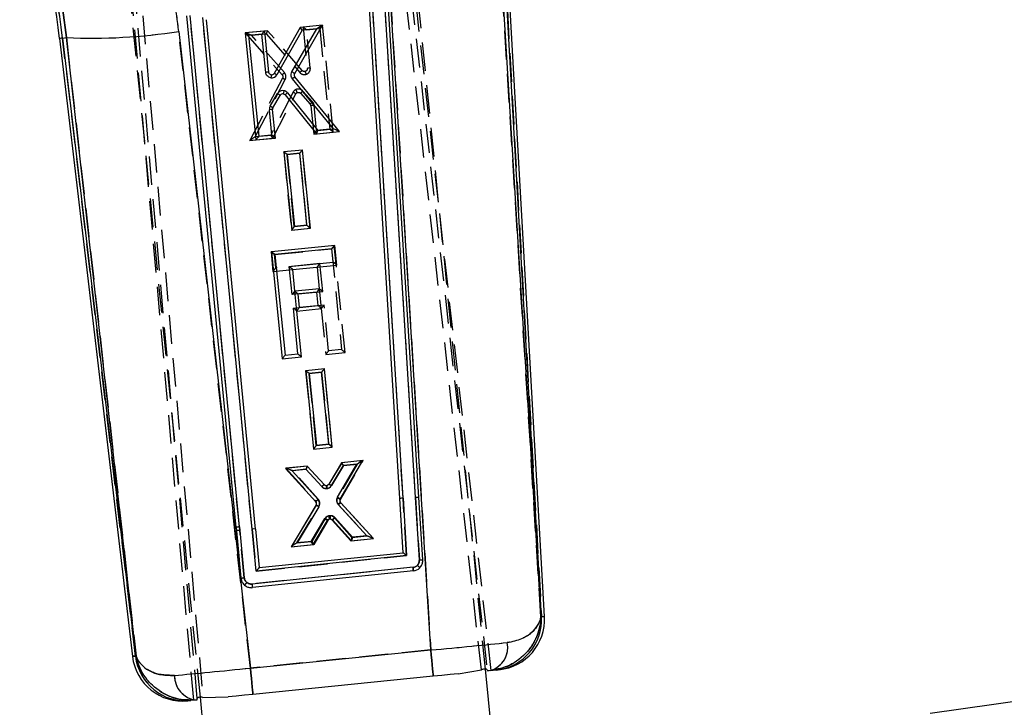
# Model space of a CAD drawing. Extents: x 144 to 818, y 5 to 576.
# Tile 24 of 49: x 247 to 334, y 456 to 517. Entities that reach past the tile are written whole.
import ezdxf

# ---------------------------------------------------------------- set-up
doc = ezdxf.new("R2010")
doc.units = 0
doc.header["$LTSCALE"] = 2
doc.linetypes.add('HIDDEN', pattern=[1.905, 1.27, -0.635])
doc.layers.get('0').update_dxf_attribs({"linetype": 'CONTINUOUS'})
doc.styles.add('SLDTEXTSTYLE0', font='TXT', dxfattribs={"width": 0.75})
doc.dimstyles.new('SLDDIMSTYLE3', dxfattribs={"dimtxt": 7, "dimasz": 6.604, "dimexe": 0, "dimexo": 0.0625, "dimgap": 1.75, "dimtad": 1, "dimdec": 0, "dimrnd": 1e-09, "dimzin": 12, "dimtxsty": 'SLDTEXTSTYLE0', "dimsah": 1, "dimcen": 0.09, "dimazin": 3, "dimtfac": 1, "dimtdec": 0, "dimtofl": 0, "dimtmove": 0, "dimatfit": 3, "dimtolj": 1, "dimtzin": 12})

# ---------------------------------------------------------------- blocks, each defined once
blk = doc.blocks.new('_D_4')
at = {"color": 179, "linetype": 'CONTINUOUS'}
for p, q in [((263.769, 575.792), (435.543, 575.792)), ((433.543, 575.792), (433.543, 257.965)), ((326.546, 257.965), (435.543, 257.965))]:
    blk.add_line(p, q, dxfattribs=at)
for points in [[(433.543, 575.792), (432.527, 569.188), (434.559, 569.188)], [(433.543, 257.965), (434.559, 264.569), (432.527, 264.569)]]:
    blk.add_solid(points, dxfattribs=at)
at = {"color": 179, "linetype": 'CONTINUOUS', "insert": (424.519, 371.783, 0.1), "char_height": 7, "attachment_point": 1, "rotation": 90, "style": 'SLDTEXTSTYLE0'}
blk.add_mtext('318', dxfattribs=at)

msp = doc.modelspace()

# ---------------------------------------------------------------- linework, layer by layer
at = {"color": 7, "linetype": 'HIDDEN'}
for p, q in [((253.1608, 566.3839), (262.8474, 456.5885)), ((262.0425, 456.3256), (252.5181, 564.6791)), ((262.354, 456.4938), (252.8069, 564.708)), ((287.5485, 459.0342), (277.254, 550.7379)), ((277.9444, 549.0674), (288.0507, 459.0407)), ((278.3096, 548.4703), (288.3862, 458.9659)), ((287.9059, 459.0797), (279.0462, 547.477)), ((262.6277, 456.5957), (253.7728, 544.944)), ((288.9941, 532.7489), (292.8805, 463.7424)), ((292.8258, 463.7369), (288.888, 527.5729)), ((281.7018, 474.3186), (278.4799, 526.3345)), ((279.0027, 526.4053), (283.0502, 460.7903)), ((280.6039, 474.2507), (277.4301, 525.4912)), ((250.438, 517.529), (250.7527, 515.1024)), ((266.0878, 471.7063), (261.7164, 517.0722)), ((267.212, 471.5077), (262.8404, 516.8763)), ((271.7345, 516.0337), (272.1007, 512.3721)), ((273.4618, 516.2071), (271.735, 516.0337)), ((274.412, 506.7152), (273.4624, 516.2072)), ((267.0585, 459.1875), (260.7071, 515.6612)), ((266.6058, 515.5187), (269.8754, 511.7975)), ((268.5898, 515.7179), (266.6074, 515.5188)), ((267.1738, 515.3115), (268.4717, 515.4418)), ((270.0851, 511.9981), (267.1738, 515.3115)), ((268.4717, 515.4418), (271.4433, 512.0122)), ((268.5899, 515.7179), (268.5898, 515.7179)), ((271.6556, 512.1797), (268.5899, 515.7179)), ((272.0392, 515.8001), (273.2099, 515.9176)), ((272.3776, 512.417), (272.0392, 515.8001)), ((273.2099, 515.9176), (274.1038, 506.9824)), ((250.4056, 515.0615), (250.7527, 515.1024)), ((256.8672, 460.2508), (250.4056, 515.0615)), ((250.7527, 515.1024), (256.9211, 460.2562)), ((269.9094, 511.5123), (266.9982, 505.9716)), ((267.4858, 506.3179), (270.1564, 511.4007)), ((270.8417, 510.2601), (268.8702, 506.4569)), ((269.0508, 506.1765), (271.0918, 510.1138)), ((270.1356, 510.018), (270.1358, 510.0178)), ((271.508, 510.1665), (272.3688, 509.2044)), ((272.5758, 509.4081), (271.7144, 510.3708)), ((272.4319, 509.061), (272.684, 506.5417)), ((272.933, 506.8648), (272.7089, 509.1058)), ((268.8702, 506.4569), (267.4858, 506.3179)), ((272.684, 506.5412), (274.412, 506.7147)), ((274.1038, 506.9824), (272.933, 506.8648)), ((266.9975, 505.9702), (269.0508, 506.1764)), ((270.0137, 504.9668), (270.7078, 498.0278)), ((271.6712, 505.1332), (270.0142, 504.9668)), ((270.3185, 504.7332), (271.4193, 504.8437)), ((270.9569, 498.3509), (270.3185, 504.7332)), ((271.4193, 504.8437), (272.0578, 498.4614)), ((272.3659, 498.1943), (271.6717, 505.1333)), ((270.7079, 498.0273), (272.366, 498.1938)), ((272.0578, 498.4614), (270.9569, 498.3509)), ((268.8909, 496.0965), (269.0657, 494.352)), ((268.9331, 496.1007), (268.8914, 496.0966)), ((269.1957, 495.8628), (274.2527, 496.3697)), ((274.2527, 496.3697), (275.1482, 487.4346)), ((275.4564, 487.1674), (274.5051, 496.6592)), ((269.3147, 494.675), (269.1957, 495.8628)), ((273.2236, 495.0668), (269.3147, 494.675)), ((273.4718, 492.59), (273.2236, 495.0668)), ((269.0657, 494.3515), (270.8133, 494.5267)), ((272.9746, 494.7438), (273.167, 492.8237)), ((270.9794, 492.6045), (271.1557, 490.8459)), ((271.0052, 492.607), (270.98, 492.6045)), ((271.2843, 492.3708), (273.4718, 492.59)), ((271.4047, 491.1689), (271.2843, 492.3708)), ((271.1558, 490.8454), (271.182, 490.848)), ((273.5923, 491.3882), (271.4047, 491.1689)), ((273.3433, 491.0652), (273.7511, 486.9965)), ((274.0001, 487.3195), (273.5923, 491.3882)), ((275.1482, 487.4346), (274.0001, 487.3195)), ((273.7511, 486.996), (275.4564, 487.1669)), ((271.9638, 485.5495), (272.6579, 478.6106)), ((273.6213, 485.7159), (271.9643, 485.5495)), ((274.316, 478.7771), (273.6218, 485.716)), ((272.2686, 485.3159), (273.3694, 485.4264)), ((272.907, 478.9337), (272.2686, 485.3159)), ((273.3694, 485.4264), (274.0079, 479.0442)), ((272.658, 478.6101), (274.316, 478.7765)), ((274.0079, 479.0442), (272.907, 478.9337)), ((275.0385, 474.1438), (277.0645, 477.591)), ((277.0629, 477.5908), (275.1495, 477.3987)), ((270.2174, 476.9034), (272.8726, 473.9625)), ((272.097, 477.0922), (270.219, 476.9035)), ((270.7945, 476.6971), (271.9838, 476.8165)), ((271.9838, 476.8165), (273.3923, 475.2793)), ((272.0971, 477.0922), (272.097, 477.0922)), ((273.598, 475.4541), (272.0971, 477.0922)), ((275.1494, 477.3987), (274.0036, 475.496)), ((274.2411, 475.3675), (275.3152, 477.1511)), ((276.5419, 477.2743), (274.7955, 474.3028)), ((275.1495, 477.3987), (275.1494, 477.3987)), ((275.3152, 477.1511), (276.5419, 477.2743)), ((273.0788, 474.1671), (270.7945, 476.6971)), ((273.8392, 475.3791), (273.8392, 475.3791)), ((280.9178, 469.1685), (280.6039, 474.2507)), ((281.7018, 474.3186), (282.0439, 468.7797)), ((272.9019, 473.6623), (270.6668, 469.9408)), ((271.1917, 470.2908), (273.1403, 473.5353)), ((272.8726, 473.9625), (272.8726, 473.9625)), ((272.8875, 473.6253), (272.8874, 473.6251)), ((274.8613, 473.6723), (277.3842, 470.9126)), ((275.0486, 473.8773), (275.0485, 473.8774)), ((277.9678, 470.6739), (275.0699, 473.844)), ((275.0699, 473.844), (275.07, 473.8439)), ((275.07, 473.8439), (277.9678, 470.6739)), ((273.7008, 472.4403), (272.5157, 470.4237)), ((276.1299, 470.7866), (274.5568, 472.529)), ((265.791, 471.6594), (265.8201, 471.3568)), ((266.1169, 471.4037), (266.0878, 471.7063)), ((267.212, 471.5077), (267.5704, 467.7816)), ((272.6868, 470.1424), (273.9434, 472.2807)), ((273.9434, 472.2806), (272.6868, 470.1424)), ((273.9434, 472.2807), (273.9434, 472.2806)), ((274.3018, 472.3167), (274.3019, 472.3166)), ((274.3524, 472.3225), (276.0186, 470.4769)), ((265.8201, 471.3568), (266.2247, 467.151)), ((266.2247, 467.1508), (265.8201, 471.3568)), ((266.5214, 467.1983), (266.1169, 471.4037)), ((276.0187, 470.4769), (277.969, 470.6727)), ((277.3842, 470.9126), (276.1299, 470.7866)), ((270.666, 469.9394), (272.6867, 470.1423)), ((272.5157, 470.4237), (271.1917, 470.2908)), ((272.6867, 470.1423), (272.6868, 470.1424)), ((276.0186, 470.4769), (276.0187, 470.4769)), ((267.5704, 467.7816), (280.9178, 469.1685)), ((281.4861, 468.1215), (267.207, 466.6377)), ((292.8805, 463.7424), (292.8258, 463.7369)), ((256.9211, 460.2562), (256.8672, 460.2508)), ((283.0502, 460.7903), (267.0585, 459.1875))]:
    msp.add_line(p, q, dxfattribs=at)
at = {"color": 7, "linetype": 'CONTINUOUS'}
for p, q in [((292.8805, 463.7424), (288.9941, 532.7489)), ((293.1459, 463.7682), (289.2601, 532.7639)), ((288.888, 527.5729), (292.8258, 463.7369)), ((281.7018, 474.3186), (278.4799, 526.3345)), ((282.0031, 474.3188), (278.7826, 526.3113)), ((283.0502, 460.7903), (279.0027, 526.4053)), ((280.3063, 474.214), (277.1629, 524.9657)), ((280.6039, 474.2507), (277.4301, 525.4912)), ((250.7527, 515.1024), (250.438, 517.529)), ((265.791, 471.6594), (261.4196, 517.0252)), ((266.0878, 471.7063), (261.7164, 517.0723)), ((267.212, 471.5077), (262.8404, 516.8763)), ((267.5124, 471.5182), (263.1592, 516.6968)), ((271.4756, 516.0071), (269.1731, 511.9309)), ((270.9937, 511.9096), (273.4597, 516.2056)), ((273.4597, 516.2056), (271.4756, 516.0071)), ((260.7071, 515.6612), (267.0585, 459.1875)), ((268.3309, 515.6925), (266.6029, 515.5197)), ((266.6029, 515.5197), (267.556, 506.0276)), ((268.0786, 515.4031), (266.9078, 515.286)), ((266.9078, 515.286), (267.805, 506.351)), ((268.4183, 512.02), (268.0786, 515.4031)), ((268.6986, 512.0311), (268.3309, 515.6925)), ((271.6462, 515.76), (269.415, 511.81)), ((270.7483, 512.0645), (272.9441, 515.8898)), ((272.9441, 515.8898), (271.6462, 515.76)), ((250.1411, 515.0303), (256.6021, 460.2239)), ((250.4056, 515.0615), (250.7527, 515.1024)), ((250.4056, 515.0615), (256.8672, 460.2508)), ((256.9211, 460.2562), (250.7527, 515.1024)), ((274.4232, 507.0132), (270.7971, 511.4648)), ((274.9708, 506.7694), (271.017, 511.6234)), ((268.8213, 509.0318), (269.4744, 510.1462)), ((269.0645, 508.8732), (269.7173, 509.987)), ((270.1358, 510.0178), (272.9175, 506.5639)), ((270.3518, 510.2109), (273.0388, 506.8747)), ((268.9758, 506.4682), (268.7508, 508.7091)), ((269.2841, 506.2005), (269.0311, 508.7201)), ((267.805, 506.351), (268.9758, 506.4682)), ((272.9175, 506.5639), (274.9708, 506.7694)), ((273.0388, 506.8747), (274.4232, 507.0132)), ((267.556, 506.0276), (269.2841, 506.2005)), ((271.6864, 505.1344), (270.0283, 504.9686)), ((270.0283, 504.9686), (270.7251, 498.0293)), ((271.4341, 504.845), (270.3332, 504.7349)), ((270.3332, 504.7349), (270.974, 498.3528)), ((272.0749, 498.4629), (271.4341, 504.845)), ((272.3832, 498.1952), (271.6864, 505.1344)), ((270.7251, 498.0293), (272.3832, 498.1952)), ((270.974, 498.3528), (272.0749, 498.4629)), ((274.5473, 496.6634), (268.9331, 496.1007)), ((268.9331, 496.1007), (269.8845, 486.6084)), ((274.2949, 496.3739), (269.2379, 495.8671)), ((274.414, 495.1861), (274.2949, 496.3739)), ((274.7222, 494.9184), (274.5473, 496.6634)), ((269.2379, 495.8671), (270.1335, 486.932)), ((270.5051, 494.7944), (274.414, 495.1861)), ((270.7533, 492.3176), (270.5051, 494.7944)), ((270.8133, 494.5267), (274.7222, 494.9184)), ((271.0057, 492.6071), (270.8133, 494.5267)), ((272.9409, 492.5368), (270.7533, 492.3176)), ((273.1933, 492.8263), (271.0057, 492.6071)), ((273.0614, 491.335), (272.9409, 492.5368)), ((273.3696, 491.0673), (273.1933, 492.8263)), ((270.8738, 491.1157), (273.0614, 491.335)), ((271.2816, 487.047), (270.8738, 491.1157)), ((271.182, 490.848), (273.3696, 491.0673)), ((271.5898, 486.7794), (271.182, 490.848)), ((269.8845, 486.6084), (271.5898, 486.7794)), ((270.1335, 486.932), (271.2816, 487.047)), ((273.6287, 485.7163), (271.9706, 485.5505)), ((271.9706, 485.5505), (272.6674, 478.6113)), ((274.3255, 478.7772), (273.6287, 485.7163)), ((273.3763, 485.4269), (272.2755, 485.3168)), ((272.2755, 485.3168), (272.9163, 478.9348)), ((274.0172, 479.0449), (273.3763, 485.4269)), ((272.6674, 478.6113), (274.3255, 478.7772)), ((272.9163, 478.9348), (274.0172, 479.0449)), ((275.0176, 474.1775), (277.0364, 477.5868)), ((277.0364, 477.5868), (275.1565, 477.3988)), ((272.1041, 477.0934), (270.189, 476.9019)), ((270.189, 476.9019), (272.8588, 473.9253)), ((271.9908, 476.8179), (270.764, 476.6952)), ((273.3975, 475.283), (271.9908, 476.8179)), ((273.6048, 475.4561), (272.1041, 477.0934)), ((275.1565, 477.3988), (274.0106, 475.4955)), ((275.3223, 477.1512), (274.2472, 475.3655)), ((274.7749, 474.3372), (276.5117, 477.2701)), ((276.5117, 477.2701), (275.3223, 477.1512)), ((270.764, 476.6952), (273.0655, 474.1293)), ((275.0176, 474.1776), (275.0176, 474.1775)), ((280.6025, 469.419), (280.3063, 474.214)), ((280.6039, 474.2507), (280.9178, 469.1685)), ((282.0439, 468.7797), (281.7018, 474.3186)), ((282.3452, 468.7798), (282.0031, 474.3188)), ((272.8874, 473.6251), (270.6755, 469.9417)), ((273.126, 473.4984), (271.2011, 470.2929)), ((272.8588, 473.9253), (272.8586, 473.9255)), ((277.3937, 470.9124), (274.84, 473.7056)), ((277.9788, 470.6723), (275.0486, 473.8773)), ((272.4553, 470.4183), (273.6512, 472.438)), ((274.508, 472.5213), (276.0697, 470.7799)), ((265.791, 471.6594), (266.2247, 467.1508)), ((266.0878, 471.7063), (266.5214, 467.1983)), ((267.5704, 467.7816), (267.212, 471.5077)), ((267.5124, 471.5183), (267.8419, 468.093)), ((272.6258, 470.1368), (273.8927, 472.2764)), ((274.3019, 472.3166), (275.9579, 470.4702)), ((275.9579, 470.4702), (277.9788, 470.6723)), ((276.0697, 470.7799), (277.3937, 470.9124)), ((270.6755, 469.9417), (272.6258, 470.1368)), ((271.2011, 470.2929), (272.4553, 470.4183)), ((280.9178, 469.1685), (267.5704, 467.7816)), ((267.8419, 468.093), (280.6025, 469.419)), ((281.4853, 468.1214), (267.207, 466.6377)), ((281.5188, 467.8049), (267.2387, 466.321)), ((292.8258, 463.7369), (292.8805, 463.7424)), ((256.8672, 460.2508), (256.9211, 460.2562)), ((267.0585, 459.1875), (283.0502, 460.7903)), ((283.2843, 458.4546), (267.2926, 456.8518)), ((285.487, 458.6754), (287.5485, 459.0342)), ((288.7622, 450.5369), (287.9059, 459.0797)), ((288.0507, 459.0407), (288.0873, 458.936)), ((288.8535, 459.0128), (288.3737, 458.9647)), ((262.8474, 456.5885), (265.0908, 456.6311)), ((340.2523, 456.9904), (327.3441, 455.1589)), ((262.2513, 456.3465), (261.768, 456.2981)), ((262.338, 456.3552), (262.2513, 456.3465)), ((262.338, 456.3552), (262.354, 456.4938)), ((264.3462, 439.4492), (262.6277, 456.5957))]:
    msp.add_line(p, q, dxfattribs=at)
at = {"color": 8, "linetype": 'CONTINUOUS', "flags": 128}
for points in [[(250.4056, 515.0615), (250.2899, 515.0478), (250.2073, 515.0381), (250.1576, 515.0322), (250.1411, 515.0303)], [(292.8805, 463.7424), (293.1164, 463.7654), (293.1459, 463.7682)], [(256.6021, 460.2239), (256.6316, 460.2269), (256.8672, 460.2508)]]:
    msp.add_lwpolyline(points, dxfattribs=at)
at = {"color": 7, "linetype": 'HIDDEN', "flags": 128}
for points in [[(269.0508, 506.1764), (269.0508, 506.1764), (269.0508, 506.1765)], [(268.8914, 496.0966), (268.8911, 496.0965), (268.8909, 496.0965), (268.8909, 496.0965)], [(271.1557, 490.8459), (271.1557, 490.8458), (271.1557, 490.8457), (271.1557, 490.8456), (271.1557, 490.8455), (271.1557, 490.8455), (271.1557, 490.8454), (271.1557, 490.8454), (271.1558, 490.8454)], [(272.6579, 478.6106), (272.6579, 478.6103), (272.658, 478.6101), (272.658, 478.6101)], [(281.4861, 468.1215), (281.4924, 468.0608), (281.4985, 468.0018), (281.5041, 467.9471), (281.5091, 467.8988), (281.5132, 467.859), (281.5163, 467.8293), (281.5182, 467.811), (281.5188, 467.8049)], [(293.1459, 463.7682), (293.1164, 463.7654), (292.8805, 463.7424)], [(256.8672, 460.2508), (256.6316, 460.2269), (256.6021, 460.2239)], [(283.0502, 460.7903), (283.0966, 460.3272), (283.1409, 459.8859), (283.1813, 459.4822), (283.2166, 459.1303), (283.2454, 458.8427), (283.2668, 458.6297), (283.2799, 458.4987), (283.2843, 458.4546)], [(267.0585, 459.1875), (267.1049, 458.7244), (267.1491, 458.2831), (267.1896, 457.8794), (267.2248, 457.5275), (267.2537, 457.2399), (267.275, 457.0269), (267.2881, 456.8959), (267.2926, 456.8518)]]:
    msp.add_lwpolyline(points, dxfattribs=at)
at = {"color": 7, "linetype": 'CONTINUOUS', "flags": 128}
for points in [[(283.2843, 458.4546), (283.2799, 458.4987), (283.2668, 458.6297), (283.2454, 458.8427), (283.2166, 459.1303), (283.1813, 459.4822), (283.1409, 459.8859), (283.0966, 460.3272), (283.0502, 460.7903)], [(267.2926, 456.8518), (267.2881, 456.8959), (267.275, 457.0269), (267.2537, 457.2399), (267.2248, 457.5275), (267.1896, 457.8794), (267.1491, 458.2831), (267.1049, 458.7244), (267.0585, 459.1875)], [(285.487, 458.6754), (284.7653, 458.603), (284.0286, 458.5292), (283.2843, 458.4546)], [(288.3737, 458.9647), (288.2321, 458.9505), (288.0873, 458.936)], [(289.1017, 459.0376), (289.0741, 459.0349), (288.8535, 459.0128)], [(267.2926, 456.8518), (266.5487, 456.7772), (265.8123, 456.7034), (265.0908, 456.6311)], [(261.768, 456.2981), (261.5475, 456.276), (261.52, 456.2732)]]:
    msp.add_lwpolyline(points, dxfattribs=at)
at = {"color": 7, "linetype": 'CONTINUOUS'}
for centre, radius, start, end in [((182.3432, 507.0377), 68.2674, 6.723463, 19.723463), ((182.3432, 507.0377), 68.5338, 6.723463, 19.723463), ((252.9416, 565.0466), 49.9922, 267.490524, 278.936104), ((268.9503, 512.0732), 0.5341, 262.07453, 330.467151), ((273.3029, 510.9907), 4.4607, 169.487858, 172.871714), ((268.952, 512.0562), 0.2541, 262.092177, 330.441624), ((269.9359, 509.8731), 0.5363, 78.749793, 149.387093), ((269.9376, 509.8561), 0.2563, 78.781789, 149.277585), ((274.1771, 509.4957), 4.2341, 167.680814, 171.692165), ((269.9376, 509.8574), 0.255, 38.97372, 78.720507), ((269.9359, 509.8744), 0.535, 38.976163, 78.720507), ((269.2809, 508.7624), 0.5328, 149.625939, 185.739881), ((268.1274, 507.7014), 1.5005, 51.348874, 62.454995), ((268.9362, 507.5616), 1.1624, 85.316439, 99.177044), ((269.2826, 508.7454), 0.2528, 149.624603, 185.739881), ((270.8315, 494.5288), 0.0183, 184.888433, 186.532753), ((271.005, 492.6112), 0.00413, 272.911871, 280.174064), ((271.2002, 490.8501), 0.0183, 184.888433, 186.532753), ((273.7924, 475.6505), 0.5394, 222.947576, 269.188482), ((273.7941, 475.6335), 0.2594, 223.14328, 268.901903), ((273.7874, 475.6539), 0.5428, 269.720768, 327.905646), ((273.7891, 475.6368), 0.2628, 270.005029, 327.449809), ((272.6673, 473.7728), 0.5345, 329.121869, 41.843673), ((275.2346, 474.0654), 0.534, 149.407045, 222.357565), ((275.2363, 474.0484), 0.254, 149.440099, 222.356412), ((280.606, 473.009), 1.2418, 90.098599, 103.967968), ((281.8536, 473.0791), 1.2487, 83.125415, 96.982278), ((272.669, 473.7557), 0.2545, 329.121285, 41.781394), ((274.1139, 472.1557), 0.542, 86.225446, 148.612503), ((274.1156, 472.1387), 0.262, 86.500148, 148.280432), ((274.111, 472.143), 0.258, 42.283838, 85.433774), ((274.1093, 472.16), 0.538, 42.181699, 85.712021), ((266.1323, 470.4633), 1.2438, 92.051959, 105.927601), ((267.4054, 470.2759), 1.2469, 85.078813, 98.926303), ((280.6034, 469.4131), 0.0059, 94.081405, 99.121809), ((267.8409, 468.1), 0.00704, 273.772804, 278.3641), ((281.4192, 468.7452), 0.6273, 276.056884, 315.446767), ((54.7167, 443.9753), 228.0505, 5.997914, 6.077887), ((281.421, 468.7269), 0.9273, 276.056884, 315.461883), ((280.4884, 466.7881), 2.0493, 38.95858, 47.754689), ((288.3976, 463.4801), 4.4906, 275.826675, 3.348473), ((288.653, 463.5152), 4.5, 275.723463, 2.850234), ((287.7239, 461.0206), 2.1561, 287.540412, 11.391009), ((261.0712, 460.7508), 4.5, 186.977901, 275.723463), ((261.3284, 460.7676), 4.4911, 186.608183, 275.616631), ((262.503, 458.5005), 2.1687, 179.132254, 263.334662)]:
    msp.add_arc(centre, radius, start, end, dxfattribs=at)
at = {"color": 7, "linetype": 'HIDDEN'}
for centre, radius, start, end in [((182.3432, 507.0377), 68.5338, 6.723463, 19.723463), ((271.7352, 516.0296), 0.00413, 92.911871, 100.174064), ((273.4616, 516.2113), 0.00413, 272.911871, 280.174064), ((252.9416, 565.0466), 49.9922, 267.490524, 278.936104), ((266.604, 515.5464), 0.0278, 273.681655, 276.98443), ((272.4242, 511.2528), 1.1651, 92.292403, 106.121125), ((271.3161, 510.0128), 0.535, 112.676141, 152.469821), ((271.3178, 509.9957), 0.255, 112.728652, 152.471087), ((267.5849, 508.9465), 3.8547, 19.463536, 23.870371), ((273.5178, 508.244), 1.4976, 128.980579, 140.108312), ((272.1804, 509.0358), 0.2528, 5.705971, 41.823394), ((272.7547, 507.9453), 1.1615, 92.264587, 106.136679), ((272.1787, 509.0528), 0.5328, 5.705971, 41.821495), ((272.6977, 506.5428), 0.0138, 184.620674, 186.800512), ((274.4391, 506.7177), 0.0272, 185.159311, 186.261876), ((267.5439, 505.6858), 0.616, 152.355075, 152.495797), ((270.0147, 504.9609), 0.00597, 94.032757, 99.053178), ((271.6719, 505.1285), 0.00475, 91.766315, 98.066817), ((270.6889, 498.0256), 0.0191, 5.114236, 6.640549), ((272.4164, 498.1991), 0.0507, 185.414316, 186.00687), ((269.0349, 494.3487), 0.031, 5.226502, 6.194684), ((270.9804, 492.5986), 0.00597, 94.032757, 99.053178), ((273.7202, 486.9931), 0.031, 5.226502, 6.194684), ((275.4864, 487.1702), 0.0302, 185.393729, 186.361056), ((271.9647, 485.5436), 0.00597, 94.032757, 99.053178), ((273.6209, 485.7219), 0.00597, 274.032757, 279.053178), ((274.2859, 478.7738), 0.0302, 5.214039, 6.207147), ((277.0553, 477.6739), 0.0834, 275.191222, 276.314385), ((270.2298, 476.7872), 0.1169, 95.320657, 96.126373), ((273.7829, 475.6323), 0.2594, 282.539113, 328.309545), ((273.7811, 475.6493), 0.5394, 282.197086, 328.503398), ((272.6822, 473.8096), 0.534, 329.094007, 42.031203), ((275.2565, 474.0323), 0.5345, 149.594142, 222.328811), ((275.2582, 474.0153), 0.2545, 149.611018, 222.325919), ((272.6839, 473.7926), 0.254, 329.090357, 42.010099), ((274.1632, 472.1654), 0.538, 105.680429, 149.264641), ((274.1649, 472.1484), 0.258, 106.014172, 149.162071), ((266.1616, 470.1599), 1.2446, 92.056427, 105.923244), ((277.8174, 470.5365), 0.2038, 41.937965, 42.407228), ((270.777, 469.8739), 0.1289, 148.709513, 149.450783), ((281.4192, 468.7452), 0.6273, 276.124859, 315.461883), ((280.4861, 466.7874), 2.0515, 38.93297, 47.719847), ((288.3976, 463.4801), 4.4906, 275.826675, 3.348473), ((287.7239, 461.0206), 2.1561, 287.540412, 11.391009), ((261.3284, 460.7676), 4.4911, 186.608183, 275.616631), ((262.503, 458.5005), 2.1687, 179.132254, 263.334662)]:
    msp.add_arc(centre, radius, start, end, dxfattribs=at)
at = {"color": 7, "linetype": 'CONTINUOUS'}
for centre, major_axis, ratio, start_param, end_param in [((182.362, 506.85), (-7.8625, 78.4471), 0.9999857, 4.7244918, 4.7600187), ((271.648, 515.743), (-0.1724, 0.2641), 0.0249728, 4.7605241, 6.2702339), ((272.9458, 515.8728), (0.5133, 0.3324), 0.0248622, 0.0483075, 1.5580173), ((266.9095, 515.269), (0.3064, -0.2506), 0.0305469, 1.6013341, 3.1110439), ((268.0803, 515.3861), (0.2505, 0.3063), 0.0305586, 0.0305372, 1.540247), ((268.9775, 506.4512), (0.3064, -0.2506), 0.0305474, 0.0305489, 1.6013339), ((273.0405, 506.8576), (0.123, 0.2937), 0.0256, 1.5235699, 3.1277325), ((274.4249, 506.9962), (0.5452, -0.2265), 0.0254969, 0.0473677, 1.5845151), ((267.8067, 506.334), (0.2505, 0.3063), 0.0305582, 1.5402475, 3.1110549), ((270.3349, 504.7178), (0.3064, -0.2506), 0.030547, 1.6013341, 3.1110439), ((271.4358, 504.828), (0.2505, 0.3063), 0.0305585, 0.0305374, 1.5402472), ((270.9757, 498.3358), (0.2505, 0.3063), 0.0305582, 1.5402475, 3.1110549), ((272.0767, 498.4459), (0.3064, -0.2506), 0.0305473, 0.0305491, 1.6013337), ((269.2396, 495.8501), (0.3064, -0.2506), 0.0305528, 1.6013396, 3.1110494), ((274.2966, 496.3569), (0.2506, 0.3064), 0.0305528, 0.0305433, 1.5402531), ((274.4157, 495.1691), (0.3064, -0.2506), 0.0305528, 0.0305433, 1.6013396), ((270.5068, 494.7774), (0.3064, -0.2506), 0.0305528, 0.0305433, 1.6013396), ((270.755, 492.3006), (0.2506, 0.3064), 0.0305528, 0.0305433, 1.5402531), ((272.9426, 492.5198), (0.2506, 0.3064), 0.0305528, 0.0305433, 1.5402531), ((270.8755, 491.0987), (0.3064, -0.2506), 0.0305528, 0.0305433, 1.6013396), ((273.0631, 491.318), (0.3064, -0.2506), 0.0305528, 0.0305433, 1.6013396), ((270.1352, 486.915), (0.2506, 0.3064), 0.0305528, 1.5402531, 3.1110494), ((271.2833, 487.03), (0.3064, -0.2506), 0.0305528, 0.0305433, 1.6013396), ((272.2772, 485.2997), (0.3064, -0.2506), 0.0305469, 1.601334, 3.1110438), ((273.378, 485.4099), (0.2505, 0.3063), 0.0305586, 0.0305373, 1.5402471), ((272.918, 478.9178), (0.2505, 0.3063), 0.0305582, 1.5402475, 3.111055), ((274.0189, 479.0279), (0.3064, -0.2506), 0.0305473, 0.0305492, 1.6013337), ((276.5134, 477.2531), (0.5224, 0.3333), 0.02462, 0.0486415, 1.5583513), ((270.7657, 476.6782), (0.5761, -0.2234), 0.0246674, 1.583322, 3.0930319), ((271.9925, 476.8009), (0.1117, 0.2925), 0.0244846, 0.0122624, 1.5219722), ((275.324, 477.1342), (-0.1675, 0.2646), 0.0244748, 4.7612105, 6.2709203), ((276.0714, 470.7629), (0.1135, 0.2927), 0.0246795, 1.5222365, 3.1290659), ((277.3954, 470.8954), (0.5826, -0.2228), 0.0244952, 0.0487946, 1.5830883), ((271.2028, 470.2758), (0.5266, 0.3338), 0.0245074, 1.5585028, 3.0927996), ((272.457, 470.4013), (-0.1688, 0.2645), 0.0246089, 3.1540381, 4.7610301), ((280.9197, 469.1503), (0.317, -0.2685), 0.0306419, 1.6025052, 3.1122154), ((267.5722, 467.7634), (0.2696, 0.3295), 0.0304412, 0.0306651, 1.5403753), ((283.0175, 460.9404), (9.9633, 0.9025), 0.0152384, 4.7142878, 5.4649377), ((267.0488, 459.3399), (9.9475, 1.0274), 0.0152598, 3.9699008, 4.7117887)]:
    msp.add_ellipse(centre, major_axis=major_axis, ratio=ratio, start_param=start_param, end_param=end_param, dxfattribs=at)
at = {"color": 7, "linetype": 'HIDDEN'}
for centre, major_axis, ratio, start_param, end_param in [((182.362, 506.85), (-7.8625, 78.4471), 0.9999857, 4.7244918, 4.7600187), ((272.0409, 515.783), (0.3063, -0.2505), 0.0305586, 1.6013456, 3.1110554), ((273.2116, 515.9006), (0.2506, 0.3064), 0.0305469, 0.0305488, 1.5402586), ((267.1755, 515.2945), (0.5691, -0.2239), 0.0248622, 1.5835753, 3.0932851), ((268.4734, 515.4248), (0.1165, 0.2931), 0.0249728, 0.0129514, 1.5226612), ((268.8719, 506.4398), (-0.1788, 0.2634), 0.0256, 3.1554528, 4.7596154), ((272.9347, 506.8478), (0.2506, 0.3064), 0.0305474, 1.5402587, 3.1110437), ((274.1056, 506.9653), (0.3063, -0.2505), 0.0305582, 0.0305377, 1.6013451), ((267.4875, 506.3009), (0.4894, 0.3302), 0.0254969, 1.5570775, 3.0942249), ((270.3202, 504.7162), (0.3063, -0.2505), 0.0305585, 1.6013454, 3.1110552), ((271.421, 504.8267), (0.2506, 0.3064), 0.030547, 0.0305488, 1.5402586), ((270.9586, 498.3339), (0.2506, 0.3064), 0.0305473, 1.5402589, 3.1110435), ((272.0595, 498.4444), (0.3063, -0.2505), 0.0305582, 0.0305377, 1.6013451), ((269.1974, 495.8458), (0.3064, -0.2506), 0.0305528, 1.6013396, 3.1110494), ((274.2544, 496.3527), (0.2506, 0.3064), 0.0305528, 0.0305433, 1.5402531), ((273.2253, 495.0498), (0.2506, 0.3064), 0.0305528, 1.5402531, 3.1110494), ((269.3164, 494.658), (0.2506, 0.3064), 0.0305528, 1.5402531, 3.1110494), ((271.286, 492.3538), (0.3064, -0.2506), 0.0305528, 1.6013396, 3.1110494), ((273.4736, 492.573), (0.3064, -0.2506), 0.0305528, 1.6013396, 3.1110494), ((271.4064, 491.1519), (0.2506, 0.3064), 0.0305528, 1.5402531, 3.1110494), ((273.594, 491.3712), (0.2506, 0.3064), 0.0305528, 1.5402531, 3.1110494), ((274.0018, 487.3025), (0.2506, 0.3064), 0.0305528, 1.5402531, 3.1110494), ((275.1499, 487.4176), (0.3064, -0.2506), 0.0305528, 0.0305433, 1.6013396), ((272.2703, 485.2988), (0.3063, -0.2505), 0.0305586, 1.6013455, 3.1110553), ((273.3711, 485.4094), (0.2506, 0.3064), 0.0305469, 0.0305488, 1.5402587), ((272.9087, 478.9166), (0.2506, 0.3064), 0.0305473, 1.540259, 3.1110435), ((274.0096, 479.0272), (0.3063, -0.2505), 0.0305582, 0.0305377, 1.6013452), ((276.5436, 477.2573), (0.5203, 0.3333), 0.0246674, 0.0485608, 1.5582706), ((270.7962, 476.6801), (0.5782, -0.223), 0.02462, 1.5832413, 3.0929511), ((271.9855, 476.7995), (0.1116, 0.2926), 0.0244748, 0.012265, 1.5219748), ((275.3169, 477.1341), (-0.1675, 0.2646), 0.0244846, 4.7612131, 6.2709229), ((276.1316, 470.7696), (0.1129, 0.2927), 0.0246089, 1.5221552, 3.1291472), ((277.3859, 470.8956), (0.5824, -0.2226), 0.0245074, 0.048793, 1.5830898), ((271.1934, 470.2738), (0.5268, 0.334), 0.0244952, 1.5585044, 3.0927981), ((272.5174, 470.4067), (-0.1694, 0.2644), 0.0246795, 3.1541194, 4.7609488), ((283.0175, 460.9404), (9.9633, 0.9025), 0.0152384, 4.7142878, 5.4649377), ((267.0488, 459.3399), (9.9475, 1.0274), 0.0152598, 3.9699008, 4.7117887)]:
    msp.add_ellipse(centre, major_axis=major_axis, ratio=ratio, start_param=start_param, end_param=end_param, dxfattribs=at)
at = {"color": 7, "linetype": 'CONTINUOUS'}
for points, knots in [([(268.6986, 512.0311), (268.6942, 512.0329), (268.6854, 512.0365), (268.6204, 512.0356), (268.5279, 512.0303), (268.4548, 512.0234), (268.4183, 512.02)], [0, 0, 0, 0, 0.25000238, 0.49999896, 0.74999727, 1, 1, 1, 1]), ([(268.8767, 511.5442), (268.8179, 511.5584), (268.7002, 511.5867), (268.5553, 511.7001), (268.452, 511.8483), (268.4293, 511.9638), (268.4183, 512.02)], [0, 0, 0, 0, 0.2531615, 0.5063322, 0.7596163, 1, 1, 1, 1]), ([(268.9171, 511.8045), (268.889, 511.8113), (268.8329, 511.8248), (268.7638, 511.8789), (268.7146, 511.9495), (268.7038, 512.0044), (268.6986, 512.0311)], [0, 0, 0, 0, 0.2534736, 0.5069453, 0.7603129, 1, 1, 1, 1]), ([(269.173, 511.9308), (269.1774, 511.9304), (269.1862, 511.9295), (269.2424, 511.9029), (269.3214, 511.862), (269.3838, 511.8273), (269.415, 511.81)], [0, 0, 0, 0, 0.2499986, 0.50000188, 0.75000046, 1, 1, 1, 1]), ([(270.7971, 511.4648), (270.7829, 511.4841), (270.7327, 511.5524), (270.681, 511.691), (270.6711, 511.8838), (270.7217, 512.0022), (270.7483, 512.0645)], [0, 0, 0, 0, 0.11288998, 0.39960588, 0.68448829, 1, 1, 1, 1]), ([(270.9937, 511.9096), (270.9918, 511.9125), (270.9879, 511.9183), (270.9479, 511.9458), (270.8876, 511.9835), (270.8252, 512.0205), (270.7777, 512.0478), (270.7569, 512.0596), (270.7483, 512.0645)], [0, 0, 0, 0, 0.20996561, 0.41995337, 0.62991435, 0.83989887, 0.93365965, 1, 1, 1, 1]), ([(271.017, 511.6234), (271.0011, 511.6479), (270.9695, 511.6969), (270.9565, 511.785), (270.9681, 511.8577), (270.9873, 511.8967), (270.9937, 511.9096)], [0, 0, 0, 0, 0.28581997, 0.57167366, 0.85777082, 1, 1, 1, 1]), ([(271.017, 511.6234), (271.0136, 511.6227), (271.0067, 511.6213), (270.9664, 511.5944), (270.909, 511.5524), (270.8565, 511.5119), (270.8188, 511.4822), (270.8051, 511.4712), (270.7971, 511.4648)], [0, 0, 0, 0, 0.21935835, 0.43870734, 0.65806595, 0.87743603, 0.92822192, 1, 1, 1, 1]), ([(269.4744, 510.1462), (269.4905, 510.1367), (269.5229, 510.1176), (269.5695, 510.0893), (269.6124, 510.0626), (269.6498, 510.0386), (269.6802, 510.0182), (269.7023, 510.0023), (269.7159, 509.9911), (269.7168, 509.9884), (269.7173, 509.987)], [0, 0, 0, 0, 0.1250264, 0.2500002, 0.375014, 0.4999986, 0.6250076, 0.7500002, 0.8750033, 1, 1, 1, 1]), ([(270.3518, 510.2109), (270.3372, 510.1992), (270.3081, 510.1756), (270.2662, 510.1408), (270.2278, 510.1081), (270.1945, 510.079), (270.1675, 510.0543), (270.1481, 510.0354), (270.1364, 510.0223), (270.1359, 510.0195), (270.1356, 510.018)], [0, 0, 0, 0, 0.12498855, 0.24999841, 0.37500276, 0.49998913, 0.62498736, 0.74999084, 0.87500441, 1, 1, 1, 1]), ([(273.6048, 475.4561), (273.6015, 475.4551), (273.5948, 475.4531), (273.5566, 475.4233), (273.5024, 475.3773), (273.4548, 475.3351), (273.4195, 475.3032), (273.4069, 475.2916), (273.3975, 475.283)], [0, 0, 0, 0, 0.2198595, 0.4397216, 0.659582, 0.8794476, 0.9107429, 1, 1, 1, 1]), ([(273.7891, 475.3741), (273.7889, 475.371), (273.7884, 475.3648), (273.7874, 475.3165), (273.7862, 475.243), (273.7853, 475.1687), (273.7849, 475.1226), (273.7847, 475.1111)], [0, 0, 0, 0, 0.2233947, 0.4468085, 0.6702015, 0.9174033, 1, 1, 1, 1]), ([(274.0106, 475.4955), (274.014, 475.4951), (274.0209, 475.4944), (274.0642, 475.4725), (274.1262, 475.4377), (274.1846, 475.4034), (274.2255, 475.3787), (274.2401, 475.3698), (274.2472, 475.3655)], [0, 0, 0, 0, 0.2199435, 0.4398802, 0.6598334, 0.8798, 0.9418984, 1, 1, 1, 1]), ([(272.8586, 473.9255), (272.8588, 473.9269), (272.8592, 473.9297), (272.8704, 473.9433), (272.8889, 473.9632), (272.9148, 473.9892), (272.9467, 474.0201), (272.9835, 474.0547), (273.0236, 474.0917), (273.0515, 474.1168), (273.0655, 474.1293)], [0, 0, 0, 0, 0.125003, 0.2500011, 0.3750002, 0.499999, 0.6250093, 0.7500168, 0.8750135, 1, 1, 1, 1]), ([(275.0176, 474.1776), (275.0171, 474.1789), (275.0162, 474.1816), (275.0026, 474.1928), (274.9805, 474.2086), (274.9501, 474.2291), (274.9128, 474.2532), (274.8699, 474.28), (274.8234, 474.3084), (274.7911, 474.3276), (274.7749, 474.3372)], [0, 0, 0, 0, 0.1249959, 0.250001, 0.3749998, 0.499997, 0.6249886, 0.7500032, 0.8749897, 1, 1, 1, 1]), ([(273.126, 473.4984), (273.0953, 473.5165), (273.0339, 473.5528), (272.956, 473.5957), (272.9006, 473.6237), (272.8919, 473.6248), (272.8875, 473.6253)], [0, 0, 0, 0, 0.2500087, 0.5000001, 0.7500014, 1, 1, 1, 1]), ([(274.84, 473.7056), (274.8665, 473.7295), (274.9195, 473.7772), (274.9873, 473.8348), (275.036, 473.8732), (275.0443, 473.876), (275.0485, 473.8774)], [0, 0, 0, 0, 0.2499815, 0.4999989, 0.7499984, 1, 1, 1, 1]), ([(273.6512, 472.438), (273.6595, 472.4329), (273.6801, 472.4206), (273.727, 472.3919), (273.7887, 472.3531), (273.8479, 472.3137), (273.8871, 472.2852), (273.8908, 472.2793), (273.8927, 472.2764)], [0, 0, 0, 0, 0.06506675, 0.16080005, 0.37061688, 0.58040498, 0.79020443, 1, 1, 1, 1]), ([(274.1495, 472.6965), (274.1487, 472.6847), (274.1469, 472.6585), (274.1429, 472.6014), (274.1381, 472.5287), (274.1338, 472.4577), (274.1312, 472.4095), (274.1315, 472.4033), (274.1316, 472.4002)], [0, 0, 0, 0, 0.0778115, 0.1731176, 0.3798369, 0.586574, 0.7932845, 1, 1, 1, 1]), ([(274.508, 472.5213), (274.4941, 472.5087), (274.4662, 472.4835), (274.4261, 472.4464), (274.3895, 472.4117), (274.3576, 472.3807), (274.3319, 472.3546), (274.3135, 472.3347), (274.3023, 472.321), (274.302, 472.3181), (274.3018, 472.3167)], [0, 0, 0, 0, 0.1250069, 0.2500033, 0.3750065, 0.4999995, 0.6249955, 0.7500046, 0.874998, 1, 1, 1, 1]), ([(281.8661, 468.3051), (281.9002, 468.3456), (281.9792, 468.4395), (282.0414, 468.6077), (282.0432, 468.7285), (282.0439, 468.7797)], [0, 0, 0, 0, 0.3043365, 0.705351, 1, 1, 1, 1]), ([(282.0439, 468.7797), (282.0669, 468.781), (282.1228, 468.7842), (282.2072, 468.787), (282.2829, 468.7875), (282.3349, 468.7851), (282.3418, 468.7816), (282.3452, 468.7798)], [0, 0, 0, 0, 0.1466668, 0.3568966, 0.5712647, 0.7856348, 1, 1, 1, 1]), ([(282.0819, 468.0766), (282.1489, 468.1603), (282.2811, 468.3256), (282.3475, 468.5827), (282.3458, 468.733), (282.3452, 468.7798)], [0, 0, 0, 0, 0.41394, 0.8177095, 1, 1, 1, 1]), ([(266.2247, 467.151), (266.2278, 467.1533), (266.234, 467.1581), (266.2849, 467.1686), (266.3599, 467.18), (266.4434, 467.1903), (266.4989, 467.196), (266.5214, 467.1983)], [0, 0, 0, 0, 0.2147207, 0.4294433, 0.6441615, 0.8552675, 1, 1, 1, 1]), ([(266.2247, 467.1508), (266.2468, 467.0437), (266.29, 466.8343), (266.435, 466.6352), (266.532, 466.5492), (266.5515, 466.5319)], [0, 0, 0, 0, 0.45524903, 0.89044729, 1, 1, 1, 1]), ([(266.5214, 467.1983), (266.5269, 467.1632), (266.5433, 467.0573), (266.6138, 466.9068), (266.7033, 466.8185), (266.7416, 466.7807)], [0, 0, 0, 0, 0.2208458, 0.6665505, 1, 1, 1, 1]), ([(266.5511, 466.5322), (266.5512, 466.5337), (266.5514, 466.5366), (266.5615, 466.5527), (266.5785, 466.5766), (266.6023, 466.6082), (266.6318, 466.6459), (266.6658, 466.6884), (266.703, 466.734), (266.7289, 466.765), (266.7419, 466.7805)], [0, 0, 0, 0, 0.1250005, 0.2499987, 0.3750083, 0.5000065, 0.6249989, 0.750002, 0.8749958, 1, 1, 1, 1]), ([(266.5521, 466.5314), (266.6421, 466.4711), (266.8197, 466.3521), (267.0694, 466.3104), (267.2062, 466.319), (267.2387, 466.321)], [0, 0, 0, 0, 0.4393053, 0.8666057, 1, 1, 1, 1]), ([(266.7416, 466.7807), (266.7853, 466.7498), (266.8871, 466.6778), (267.0526, 466.6324), (267.1654, 466.6363), (267.207, 466.6378)], [0, 0, 0, 0, 0.3214078, 0.7491814, 1, 1, 1, 1]), ([(267.207, 466.6378), (267.2083, 466.6255), (267.2111, 466.5974), (267.2172, 466.5363), (267.225, 466.4581), (267.2326, 466.3824), (267.2377, 466.3309), (267.2384, 466.3243), (267.2387, 466.321)], [0, 0, 0, 0, 0.07549299, 0.17362136, 0.38020929, 0.58680346, 0.79340753, 1, 1, 1, 1]), ([(292.8258, 463.7369), (292.8257, 463.7324), (292.8256, 463.7262), (292.8254, 463.7144), (292.8251, 463.7006), (292.8245, 463.6779), (292.8234, 463.6446), (292.8213, 463.5925), (292.817, 463.511), (292.8074, 463.3831), (292.7855, 463.1819), (292.7339, 462.8628), (292.6058, 462.3455), (292.3513, 461.7058), (291.7439, 460.6891), (290.935, 459.9263), (289.6961, 459.2344), (288.9593, 459.0841), (288.3737, 458.9647)], [0, 0, 0, 0, 0.0021002, 0.0028285, 0.0054335, 0.0084957, 0.0132826, 0.0207691, 0.0324803, 0.0508188, 0.0796051, 0.1250578, 0.1979442, 0.3200199, 0.4297672, 0.7125132, 0.7715419, 1, 1, 1, 1]), ([(289.8375, 461.4464), (290.299, 461.546), (291.4377, 461.7918), (292.3769, 462.6305), (292.7308, 463.3109), (292.8073, 463.629), (292.8208, 463.7055), (292.8244, 463.7279), (292.8254, 463.7343), (292.8258, 463.7369)], [0, 0, 0, 0, 0.2703089, 0.6670313, 0.9186, 0.9769053, 0.9933991, 0.9973344, 1, 1, 1, 1]), ([(256.9211, 460.2562), (256.9219, 460.2537), (256.9241, 460.2473), (256.9319, 460.2249), (256.9598, 460.1487), (257.1022, 459.8252), (257.5986, 459.2076), (258.7153, 458.5627), (259.8674, 458.5418), (260.3346, 458.5334)], [0, 0, 0, 0, 0.00263095, 0.00682356, 0.02386179, 0.08412973, 0.35532419, 0.73856839, 1, 1, 1, 1]), ([(262.2513, 456.3465), (261.6566, 456.3471), (260.9131, 456.3478), (259.5686, 456.7734), (258.6379, 457.347), (257.8243, 458.2266), (257.4303, 458.8253), (257.1868, 459.3505), (257.0691, 459.678), (257.0072, 459.8862), (256.9727, 460.0193), (256.9527, 460.1045), (256.9408, 460.1591), (256.9335, 460.1941), (256.9285, 460.2184), (256.9256, 460.2333), (256.9231, 460.2457), (256.922, 460.2517), (256.9211, 460.2562)], [0, 0, 0, 0, 0.223254, 0.2791236, 0.5562586, 0.6588067, 0.7901974, 0.867683, 0.9158186, 0.9462636, 0.9656516, 0.9780323, 0.9859477, 0.9910096, 0.9942491, 0.9972115, 0.9979299, 1, 1, 1, 1]), ([(288.0507, 459.0407), (288.0423, 459.0533), (288.0253, 459.0785), (287.9317, 459.097), (287.8022, 459.0918), (287.6674, 459.0673), (287.5824, 459.0436), (287.5485, 459.0342)], [0, 0, 0, 0, 0.2223738, 0.4450468, 0.6595521, 0.8644895, 1, 1, 1, 1]), ([(262.8474, 456.5885), (262.7934, 456.5931), (262.6853, 456.6025), (262.5403, 456.5946), (262.4309, 456.5693), (262.3655, 456.5326), (262.3577, 456.5061), (262.354, 456.4938)], [0, 0, 0, 0, 0.2078432, 0.4160194, 0.6176455, 0.8213352, 1, 1, 1, 1])]:
    msp.add_open_spline(points, degree=3, knots=knots, dxfattribs=at)
at = {"color": 7, "linetype": 'HIDDEN'}
for points, knots in [([(269.8754, 511.7975), (269.8767, 511.8007), (269.8793, 511.8072), (269.9131, 511.842), (269.9646, 511.891), (270.0182, 511.9394), (270.0593, 511.9757), (270.0774, 511.9914), (270.0851, 511.9981)], [0, 0, 0, 0, 0.2099638, 0.4199265, 0.6298878, 0.83985, 0.9314453, 1, 1, 1, 1]), ([(269.8754, 511.7975), (269.8754, 511.7975), (269.877, 511.7951), (269.899, 511.7721), (269.9271, 511.7162), (269.9424, 511.6298), (269.9312, 511.5593), (269.9139, 511.5227), (269.9094, 511.5124), (269.9094, 511.5123)], [0, 0, 0, 0, 0.0002341, 0.0279158, 0.3137676, 0.5999825, 0.8886934, 0.9997863, 1, 1, 1, 1]), ([(270.1564, 511.4007), (270.1665, 511.4226), (270.2022, 511.4997), (270.2253, 511.646), (270.1965, 511.8367), (270.1235, 511.9425), (270.0851, 511.9981)], [0, 0, 0, 0, 0.1134697, 0.4005808, 0.6852951, 1, 1, 1, 1]), ([(271.6556, 512.1797), (271.6522, 512.1788), (271.6455, 512.1771), (271.6064, 512.1484), (271.5509, 512.104), (271.5007, 512.0618), (271.4644, 512.0306), (271.4514, 512.0193), (271.4433, 512.0122)], [0, 0, 0, 0, 0.2196488, 0.4393072, 0.6589461, 0.878609, 0.9244603, 1, 1, 1, 1]), ([(271.4433, 512.0122), (271.465, 511.99), (271.5295, 511.924), (271.6745, 511.8467), (271.8575, 511.8174), (271.973, 511.8467), (272.0214, 511.859)], [0, 0, 0, 0, 0.1471528, 0.4378244, 0.7644667, 1, 1, 1, 1]), ([(271.9316, 512.1067), (271.9316, 512.1067), (271.908, 512.1067), (271.8536, 512.083), (271.7663, 512.1027), (271.6951, 512.136), (271.6674, 512.1711), (271.6556, 512.1797), (271.6556, 512.1797)], [0, 0, 0, 0, 0.0001853, 0.2342643, 0.562327, 0.8544343, 0.999831, 1, 1, 1, 1]), ([(272.1007, 512.3721), (272.1007, 512.3721), (272.1034, 512.3437), (272.0996, 512.2855), (272.0648, 512.2062), (272.0077, 512.141), (271.9556, 512.1191), (271.9316, 512.1067), (271.9316, 512.1067)], [0, 0, 0, 0, 0.0001778, 0.2538284, 0.5075984, 0.7610617, 0.9998084, 1, 1, 1, 1]), ([(272.0214, 511.859), (272.0179, 511.8691), (272.0129, 511.8833), (271.9979, 511.9263), (271.9768, 511.9863), (271.9528, 512.0531), (271.9359, 512.0983), (271.933, 512.1039), (271.9316, 512.1067)], [0, 0, 0, 0, 0.0761404, 0.1075391, 0.330653, 0.5537548, 0.776884, 1, 1, 1, 1]), ([(272.0214, 511.859), (272.0737, 511.883), (272.1811, 511.9321), (272.3023, 512.0678), (272.3708, 512.2255), (272.3833, 512.3467), (272.3785, 512.4066), (272.3776, 512.417)], [0, 0, 0, 0, 0.2407479, 0.4935732, 0.7464239, 0.9560039, 1, 1, 1, 1]), ([(269.9094, 511.5124), (269.9129, 511.5124), (269.9199, 511.5124), (269.9647, 511.494), (270.0293, 511.4643), (270.0891, 511.4349), (270.132, 511.4132), (270.1475, 511.4052), (270.1564, 511.4007)], [0, 0, 0, 0, 0.2193551, 0.4387183, 0.6580613, 0.8774399, 0.9305785, 1, 1, 1, 1]), ([(271.0918, 510.1138), (271.0913, 510.1152), (271.0902, 510.1179), (271.0761, 510.1284), (271.0534, 510.1431), (271.022, 510.1619), (270.9836, 510.1839), (270.9395, 510.2082), (270.8915, 510.2341), (270.8583, 510.2514), (270.8417, 510.2601)], [0, 0, 0, 0, 0.1249945, 0.2499897, 0.3750024, 0.4999885, 0.624998, 0.7499862, 0.8749919, 1, 1, 1, 1]), ([(271.7144, 510.3708), (271.6861, 510.3984), (271.6146, 510.4679), (271.4666, 510.5358), (271.2836, 510.5597), (271.1677, 510.5242), (271.1098, 510.5064)], [0, 0, 0, 0, 0.17987279, 0.4531822, 0.72659223, 1, 1, 1, 1]), ([(271.2193, 510.2309), (271.2193, 510.2309), (271.2442, 510.2442), (271.3038, 510.2543), (271.3892, 510.2452), (271.4617, 510.214), (271.4929, 510.1775), (271.508, 510.1665), (271.508, 510.1665)], [0, 0, 0, 0, 0.0002045, 0.2737515, 0.547345, 0.8209546, 0.9998379, 1, 1, 1, 1]), ([(271.7144, 510.3708), (271.703, 510.3605), (271.6851, 510.3444), (271.6449, 510.3075), (271.5956, 510.2614), (271.5449, 510.2115), (271.5118, 510.1762), (271.5092, 510.1697), (271.508, 510.1665)], [0, 0, 0, 0, 0.10266346, 0.16067854, 0.37049899, 0.580339, 0.79017157, 1, 1, 1, 1]), ([(273.3923, 475.2793), (273.3974, 475.2841), (273.4099, 475.2958), (273.445, 475.3283), (273.4962, 475.3745), (273.5501, 475.4209), (273.5881, 475.4511), (273.5947, 475.4531), (273.598, 475.4541)], [0, 0, 0, 0, 0.0489317, 0.1202346, 0.3401989, 0.5601291, 0.7800703, 1, 1, 1, 1]), ([(273.3923, 475.2793), (273.4163, 475.2566), (273.4736, 475.2026), (273.5802, 475.1463), (273.7261, 475.1045), (273.831, 475.1154), (273.8951, 475.1221)], [0, 0, 0, 0, 0.1804772, 0.4294837, 0.6517186, 1, 1, 1, 1]), ([(273.8951, 475.1221), (273.8931, 475.1315), (273.8901, 475.1461), (273.8807, 475.1906), (273.8673, 475.2536), (273.8523, 475.323), (273.8417, 475.3701), (273.84, 475.3761), (273.8392, 475.3791)], [0, 0, 0, 0, 0.0684573, 0.1067471, 0.3300889, 0.5534029, 0.7766951, 1, 1, 1, 1]), ([(274.2411, 475.3675), (274.2301, 475.3741), (274.2154, 475.383), (274.1745, 475.4073), (274.1196, 475.4392), (274.0573, 475.4735), (274.0139, 475.4951), (274.007, 475.4957), (274.0036, 475.496)], [0, 0, 0, 0, 0.0896721, 0.1205676, 0.3404237, 0.5602799, 0.780144, 1, 1, 1, 1]), ([(272.8726, 473.9625), (272.8728, 473.9639), (272.8732, 473.9668), (272.8844, 473.9804), (272.9028, 474.0003), (272.9285, 474.0264), (272.9604, 474.0574), (272.997, 474.0922), (273.037, 474.1293), (273.0649, 474.1545), (273.0788, 474.1671)], [0, 0, 0, 0, 0.12499687, 0.24999932, 0.37500567, 0.50000702, 0.62500156, 0.75000192, 0.8749988, 1, 1, 1, 1]), ([(274.7955, 474.3028), (274.8117, 474.2933), (274.844, 474.2742), (274.8907, 474.2459), (274.9336, 474.2193), (274.971, 474.1953), (275.0015, 474.1749), (275.0235, 474.1592), (275.0372, 474.1481), (275.0382, 474.1454), (275.0386, 474.144)], [0, 0, 0, 0, 0.1250089, 0.2499989, 0.375003, 0.500001, 0.6250028, 0.7500008, 0.8749981, 1, 1, 1, 1]), ([(272.9019, 473.6623), (272.9062, 473.6617), (272.9149, 473.6606), (272.9703, 473.6326), (273.0482, 473.5897), (273.1096, 473.5534), (273.1403, 473.5353)], [0, 0, 0, 0, 0.25000147, 0.49999924, 0.75000274, 1, 1, 1, 1]), ([(274.8613, 473.6723), (274.8878, 473.6962), (274.9409, 473.7439), (275.0087, 473.8014), (275.0574, 473.8398), (275.0657, 473.8426), (275.0699, 473.844)], [0, 0, 0, 0, 0.2499888, 0.49998652, 0.74999735, 1, 1, 1, 1]), ([(273.9434, 472.2807), (273.943, 472.2821), (273.9421, 472.2849), (273.9285, 472.2961), (273.9064, 472.312), (273.876, 472.3324), (273.8387, 472.3565), (273.7958, 472.3833), (273.7492, 472.4117), (273.7169, 472.4308), (273.7008, 472.4403)], [0, 0, 0, 0, 0.1250005, 0.249998, 0.3750075, 0.5000011, 0.6250027, 0.7500112, 0.875007, 1, 1, 1, 1]), ([(274.5568, 472.529), (274.5028, 472.5752), (274.4023, 472.661), (274.2062, 472.7134), (274.0819, 472.6936), (274.0178, 472.6834)], [0, 0, 0, 0, 0.3603336, 0.6704385, 1, 1, 1, 1]), ([(274.0937, 472.3964), (274.0932, 472.3994), (274.0922, 472.4056), (274.0802, 472.4524), (274.0619, 472.521), (274.0424, 472.5933), (274.0273, 472.6486), (274.0204, 472.674), (274.0178, 472.6834)], [0, 0, 0, 0, 0.2067094, 0.4134334, 0.6201501, 0.8268767, 0.9357256, 1, 1, 1, 1]), ([(274.3524, 472.3225), (274.3536, 472.3257), (274.3561, 472.3322), (274.3889, 472.3679), (274.4391, 472.4183), (274.4927, 472.4697), (274.533, 472.5072), (274.5507, 472.5235), (274.5568, 472.529)], [0, 0, 0, 0, 0.20979907, 0.41959223, 0.6293897, 0.83921501, 0.94495916, 1, 1, 1, 1]), ([(282.0439, 468.7797), (282.0432, 468.7285), (282.0414, 468.6077), (281.9792, 468.4396), (281.9003, 468.3457), (281.8663, 468.3052)], [0, 0, 0, 0, 0.2947423, 0.6958839, 1, 1, 1, 1]), ([(266.7421, 466.7803), (266.7036, 466.8182), (266.6139, 466.9066), (266.5433, 467.0573), (266.5269, 467.1632), (266.5214, 467.1983)], [0, 0, 0, 0, 0.3344005, 0.77946927, 1, 1, 1, 1]), ([(266.7421, 466.7803), (266.7292, 466.7648), (266.7033, 466.7337), (266.6661, 466.6882), (266.6321, 466.6457), (266.6026, 466.6078), (266.5788, 466.5762), (266.5619, 466.5523), (266.5518, 466.5363), (266.5516, 466.5333), (266.5515, 466.5319)], [0, 0, 0, 0, 0.1249906, 0.249995, 0.3749895, 0.4999952, 0.6249978, 0.7499973, 0.8749984, 1, 1, 1, 1]), ([(267.207, 466.6378), (267.1654, 466.6363), (267.0526, 466.6324), (266.8873, 466.6778), (266.7856, 466.7495), (266.7421, 466.7803)], [0, 0, 0, 0, 0.2511679, 0.6795375, 1, 1, 1, 1]), ([(288.3737, 458.9647), (288.9593, 459.0841), (289.6961, 459.2344), (290.935, 459.9263), (291.7439, 460.6891), (292.3513, 461.7058), (292.6058, 462.3455), (292.7339, 462.8628), (292.7855, 463.1819), (292.8074, 463.3831), (292.817, 463.511), (292.8213, 463.5925), (292.8234, 463.6446), (292.8245, 463.6779), (292.8251, 463.7006), (292.8254, 463.7144), (292.8256, 463.7262), (292.8257, 463.7324), (292.8258, 463.7369)], [0, 0, 0, 0, 0.2284581, 0.2874868, 0.5702328, 0.6799801, 0.8020558, 0.8749422, 0.9203949, 0.9491812, 0.9675197, 0.9792309, 0.9867174, 0.9915043, 0.9945665, 0.9971715, 0.9978998, 1, 1, 1, 1]), ([(292.8258, 463.7369), (292.8254, 463.7343), (292.8244, 463.7279), (292.8208, 463.7055), (292.8073, 463.629), (292.7308, 463.3109), (292.3769, 462.6305), (291.4377, 461.7918), (290.299, 461.546), (289.8375, 461.4464)], [0, 0, 0, 0, 0.0026656, 0.0066009, 0.0230947, 0.0814, 0.3329687, 0.7296911, 1, 1, 1, 1]), ([(256.9211, 460.2562), (256.922, 460.2517), (256.9231, 460.2457), (256.9256, 460.2333), (256.9285, 460.2184), (256.9335, 460.1941), (256.9408, 460.1591), (256.9527, 460.1045), (256.9727, 460.0193), (257.0072, 459.8862), (257.0691, 459.678), (257.1868, 459.3505), (257.4303, 458.8253), (257.8243, 458.2266), (258.6379, 457.347), (259.5686, 456.7734), (260.9131, 456.3478), (261.6566, 456.3471), (262.2513, 456.3465)], [0, 0, 0, 0, 0.0020701, 0.0027885, 0.0057509, 0.0089904, 0.0140523, 0.0219677, 0.0343484, 0.0537364, 0.0841814, 0.132317, 0.2098026, 0.3411933, 0.4437414, 0.7208764, 0.776746, 1, 1, 1, 1]), ([(260.3346, 458.5334), (259.8674, 458.5418), (258.7153, 458.5627), (257.5986, 459.2076), (257.1022, 459.8252), (256.9598, 460.1487), (256.9319, 460.2249), (256.9241, 460.2473), (256.9219, 460.2537), (256.9211, 460.2562)], [0, 0, 0, 0, 0.2614316, 0.6446758, 0.9158703, 0.9761382, 0.9931764, 0.997369, 1, 1, 1, 1])]:
    msp.add_open_spline(points, degree=3, knots=knots, dxfattribs=at)

# ---------------------------------------------------------------- dimensions: what is measured, and where the dimension line sits
at = {"color": 179, "linetype": 'CONTINUOUS'}
dim = msp.add_linear_dim(base=(433.5425, 257.9649), p1=(261.7692, 575.7916), p2=(324.5462, 257.9649), angle=90, dimstyle='SLDDIMSTYLE3', dxfattribs=at)
dim.commit()
dim.dimension.update_dxf_attribs({"geometry": '_D_4', "text_midpoint": (433.5425, 382.3847), "dimtype": 160})

doc.saveas('drawing.dxf')
